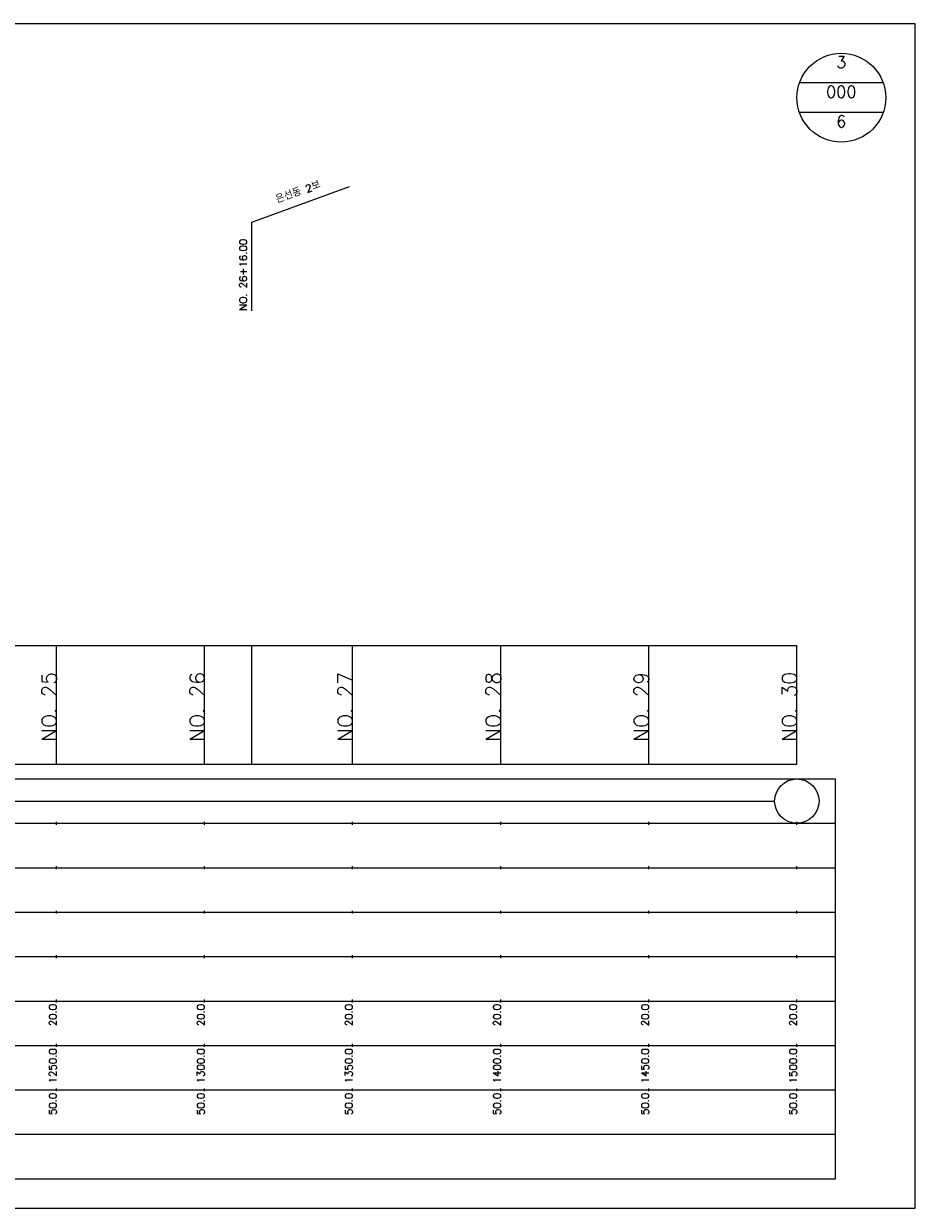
# Model space of a CAD drawing. Extents: x -2 to 685, y -2 to 1408.
# Tile 6 of 6: x 349 to 650, y 1008 to 1408. Entities that reach past the tile are written whole.
import ezdxf
from ezdxf.enums import TextEntityAlignment as Align

# ---------------------------------------------------------------- set-up
doc = ezdxf.new("R2010")
doc.units = 0
doc.header["$LTSCALE"] = 5
for name, color, linetype in [('BOX', 5, 'CONTINUOUS'), ('DT1', 3, 'CONTINUOUS'), ('DT2', 6, 'CONTINUOUS'), ('LT1', 4, 'CONTINUOUS'), ('ST1', 7, 'CONTINUOUS')]:
    doc.layers.add(name, color=color, linetype=linetype)
doc.styles.add('GHS', font='ROMANS.shx', dxfattribs={"bigfont": 'GHS.shx'})

msp = doc.modelspace()

# ---------------------------------------------------------------- linework, layer by layer
at = {"layer": 'BOX'}
msp.add_lwpolyline([(50, 1008), (650, 1008), (650, 1408), (50, 1408), (50, 1008)], dxfattribs=at)
at = {"layer": 'DT1'}
for p, q in [((360, 1189.58), (360, 1190.58)), ((410, 1189.58), (410, 1190.58)), ((460, 1189.58), (460, 1190.58)), ((510, 1189.58), (510, 1190.58)), ((560, 1189.58), (560, 1190.58)), ((610, 1189.58), (610, 1190.58))]:
    msp.add_line(p, q, dxfattribs=at)
at = {"layer": 'LT1', "linetype": 'CONTINUOUS'}
for p, q in [((426, 1341), (458.89, 1352.97)), ((426, 1311), (426, 1341))]:
    msp.add_line(p, q, dxfattribs=at)
at = {"layer": 'LT1'}
for p, q in [((360, 1158), (360, 1198)), ((410, 1158), (410, 1198)), ((426, 1158), (426, 1198)), ((460, 1158), (460, 1198)), ((510, 1158), (510, 1198)), ((560, 1158), (560, 1198)), ((610, 1158), (610, 1198)), ((110, 1158), (610, 1158)), ((360, 1137.5), (360, 1138.5)), ((410, 1137.5), (410, 1138.5)), ((460, 1137.5), (460, 1138.5)), ((510, 1137.5), (510, 1138.5)), ((560, 1137.5), (560, 1138.5)), ((610, 1137.5), (610, 1138.5)), ((360, 1122.5), (360, 1123.5)), ((410, 1122.5), (410, 1123.5)), ((460, 1122.5), (460, 1123.5)), ((510, 1122.5), (510, 1123.5)), ((560, 1122.5), (560, 1123.5)), ((610, 1122.5), (610, 1123.5)), ((360, 1107.5), (360, 1108.5)), ((410, 1107.5), (410, 1108.5)), ((460, 1107.5), (460, 1108.5)), ((510, 1107.5), (510, 1108.5)), ((560, 1107.5), (560, 1108.5)), ((610, 1107.5), (610, 1108.5)), ((360, 1092.5), (360, 1093.5)), ((410, 1092.5), (410, 1093.5)), ((460, 1092.5), (460, 1093.5)), ((510, 1092.5), (510, 1093.5)), ((560, 1092.5), (560, 1093.5)), ((610, 1092.5), (610, 1093.5)), ((360, 1077.5), (360, 1078.5)), ((410, 1077.5), (410, 1078.5)), ((460, 1077.5), (460, 1078.5)), ((510, 1077.5), (510, 1078.5)), ((560, 1077.5), (560, 1078.5)), ((610, 1077.5), (610, 1078.5)), ((360, 1062.5), (360, 1063.5)), ((410, 1062.5), (410, 1063.5)), ((460, 1062.5), (460, 1063.5)), ((510, 1062.5), (510, 1063.5)), ((560, 1062.5), (560, 1063.5)), ((610, 1062.5), (610, 1063.5)), ((360, 1047.5), (360, 1048.5)), ((410, 1047.5), (410, 1048.5)), ((460, 1047.5), (460, 1048.5)), ((510, 1047.5), (510, 1048.5)), ((560, 1047.5), (560, 1048.5)), ((610, 1047.5), (610, 1048.5))]:
    msp.add_line(p, q, dxfattribs=at)
msp.add_lwpolyline([(110, 1198), (160, 1198), (210, 1198), (260, 1198), (310, 1198), (360, 1198), (410, 1198), (460, 1198), (510, 1198), (560, 1198), (610, 1198)], dxfattribs=at)
at = {"layer": 'ST1', "linetype": 'CONTINUOUS'}
for p, q in [((639.14, 1388), (610.86, 1388)), ((639.14, 1378), (610.86, 1378)), ((117.5, 1145.5), (602.5, 1145.5))]:
    msp.add_line(p, q, dxfattribs=at)
at = {"layer": 'ST1'}
for p, q in [((80, 1153), (623, 1153)), ((623, 1018), (623, 1153)), ((87.5, 1138), (623, 1138)), ((80, 1123), (623, 1123)), ((87.5, 1108), (623, 1108)), ((80, 1093), (623, 1093)), ((80, 1078), (623, 1078)), ((80, 1063), (623, 1063)), ((80, 1048), (623, 1048)), ((80, 1033), (623, 1033)), ((80, 1018), (623, 1018))]:
    msp.add_line(p, q, dxfattribs=at)
at = {"layer": 'ST1', "linetype": 'CONTINUOUS'}
for centre, radius in [((625, 1383), 15), ((610, 1145.5), 7.5)]:
    msp.add_circle(centre, radius, dxfattribs=at)

# ---------------------------------------------------------------- texts
at = {"layer": 'DT1', "linetype": 'CONTINUOUS', "style": 'GHS'}
msp.add_text('은선동 2보', height=2.5, rotation=20, dxfattribs=at).set_placement((442, 1349.99), align=Align.CENTER)
msp.add_text('NO. 26+16.00 ', height=2.5, rotation=90, dxfattribs=at).set_placement((424.25, 1311.12))
at = {"layer": 'DT1', "style": 'GHS'}
for s, height, p in [('NO. 25', 5, (360, 1189.08)), ('NO. 26', 5, (410, 1189.08)), ('NO. 27', 5, (460, 1189.08)), ('NO. 28', 5, (510, 1189.08)), ('NO. 29', 5, (560, 1189.08)), ('NO. 30', 5, (610, 1189.08)), (' 20.0', 2.5, (360, 1077)), (' 20.0', 2.5, (410, 1077)), (' 20.0', 2.5, (460, 1077)), (' 20.0', 2.5, (510, 1077)), (' 20.0', 2.5, (560, 1077)), (' 20.0', 2.5, (610, 1077)), ('  1250.0', 2.5, (360, 1062)), ('  1300.0', 2.5, (410, 1062)), ('  1350.0', 2.5, (460, 1062)), ('  1400.0', 2.5, (510, 1062)), ('  1450.0', 2.5, (560, 1062)), ('  1500.0', 2.5, (610, 1062)), ('  50.0', 2.5, (360, 1047)), ('  50.0', 2.5, (410, 1047)), ('  50.0', 2.5, (460, 1047)), ('  50.0', 2.5, (510, 1047)), ('  50.0', 2.5, (560, 1047)), ('  50.0', 2.5, (610, 1047))]:
    msp.add_text(s, height=height, rotation=90, dxfattribs=at).set_placement(p, align=Align.RIGHT)
at = {"layer": 'DT2', "linetype": 'CONTINUOUS', "style": 'GHS'}
for s, p in [('3', (625, 1393)), ('000', (625, 1383)), ('6', (625, 1373))]:
    msp.add_text(s, height=4, dxfattribs=at).set_placement(p, align=Align.CENTER)

doc.saveas('drawing.dxf')
